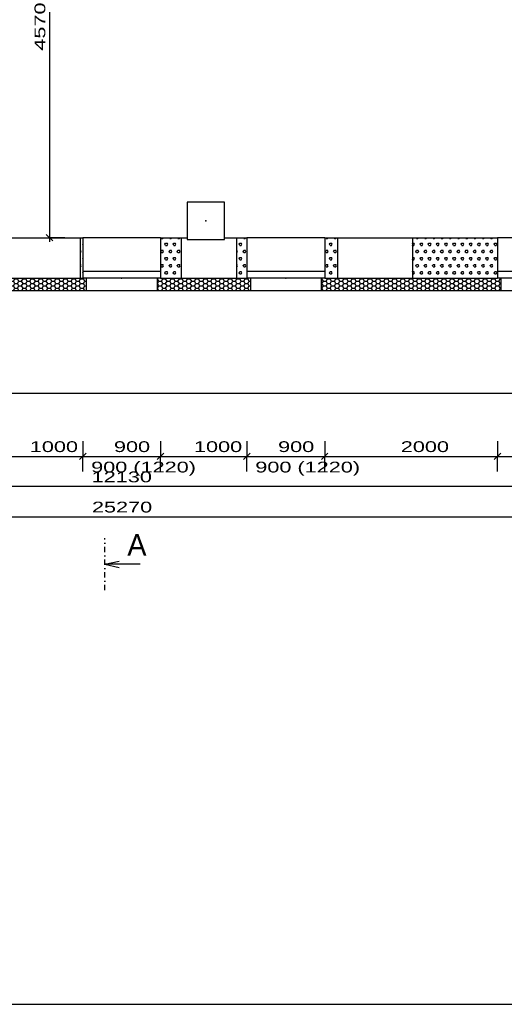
# Model space of a CAD drawing. Extents: x -196363 to 398972, y -489949 to -260582.
# Tile 176 of 256: x 214635 to 220244, y -395532 to -384128. Entities that reach past the tile are written whole.
import ezdxf

# ---------------------------------------------------------------- set-up
doc = ezdxf.new("R2010")
doc.units = 0
doc.header["$MEASUREMENT"] = 0
doc.linetypes.add('DOTDASH', pattern=[1, 0.3, -0.2, 0, -0.2, 0.3])
for name, color, linetype in [('koty', 1, 'Continuous'), ('legenda', 1, 'Continuous'), ('navrh', 2, 'Continuous'), ('noszdiv', 1, 'Continuous'), ('srafy', 8, 'Continuous'), ('tepizol', 8, 'Continuous')]:
    doc.layers.add(name, color=color, linetype=linetype)
doc.styles.add('SPIRITTXTSTYLE1', font='ROMAN')
doc.linetypes.add('CERCH2', pattern='A,0,-1,[17,dur+dsp vaclavov.shx,S=0.003401,R=0,X=-1,Y=0],0', length=1)
doc.dimstyles.new('SPIRITSTYLE505', dxfattribs={"dimtxt": 125, "dimasz": 12.7, "dimexe": 175, "dimexo": 1967.80249, "dimgap": 50, "dimtad": 1, "dimdec": 3, "dimzin": 0, "dimdsep": 46, "dimlunit": 7, "dimtxsty": 'SPIRITTXTSTYLE1', "dimblk1": '_TICKMARKS505', "dimblk2": '_TICKMARKS505', "dimsah": 1, "dimcen": 0.09, "dimdle": 50, "dimclrd": 1, "dimclre": 1, "dimclrt": 1, "dimadec": 0, "dimazin": 0, "dimtfac": 1, "dimtdec": 4, "dimtofl": 0, "dimtmove": 1, "dimatfit": 0, "dimfxl": 0, "dimtolj": 1, "dimtzin": 0, "dimarcsym": 0})
doc.dimstyles.new('SPIRITSTYLE510', dxfattribs={"dimtxt": 125, "dimasz": 12.7, "dimexe": 175, "dimexo": 5197.794434, "dimgap": 50, "dimtad": 1, "dimdec": 3, "dimzin": 0, "dimdsep": 46, "dimlunit": 7, "dimtxsty": 'SPIRITTXTSTYLE1', "dimblk1": '_TICKMARKS510', "dimblk2": '_TICKMARKS510', "dimsah": 1, "dimcen": 0.09, "dimdle": 50, "dimclrd": 1, "dimclre": 1, "dimclrt": 1, "dimadec": 0, "dimazin": 0, "dimtfac": 1, "dimtdec": 4, "dimtofl": 0, "dimtmove": 1, "dimatfit": 0, "dimfxl": 0, "dimtolj": 1, "dimtzin": 0, "dimarcsym": 0})
doc.dimstyles.new('SPIRITSTYLE516', dxfattribs={"dimtxt": 125, "dimasz": 12.7, "dimexe": 175, "dimexo": 2587.795654, "dimgap": 50, "dimtad": 1, "dimdec": 3, "dimzin": 0, "dimdsep": 46, "dimlunit": 7, "dimtxsty": 'SPIRITTXTSTYLE1', "dimblk1": '_TICKMARKS516', "dimblk2": '_TICKMARKS516', "dimsah": 1, "dimcen": 0.09, "dimdle": 50, "dimclrd": 1, "dimclre": 1, "dimclrt": 1, "dimadec": 0, "dimazin": 0, "dimtfac": 1, "dimtdec": 4, "dimtofl": 0, "dimtmove": 1, "dimatfit": 0, "dimfxl": 0, "dimtolj": 1, "dimtzin": 0, "dimarcsym": 0})
doc.dimstyles.new('SPIRITSTYLE586', dxfattribs={"dimtxt": 125, "dimasz": 12.7, "dimexe": 175, "dimexo": 1408.853638, "dimgap": 50, "dimtad": 1, "dimdec": 3, "dimzin": 0, "dimdsep": 46, "dimlunit": 7, "dimtxsty": 'SPIRITTXTSTYLE1', "dimblk1": '_TICKMARKS586', "dimblk2": '_TICKMARKS586', "dimsah": 1, "dimcen": 0.09, "dimdle": 50, "dimclrd": 1, "dimclre": 1, "dimclrt": 1, "dimadec": 0, "dimazin": 0, "dimtfac": 1, "dimtdec": 4, "dimtofl": 0, "dimtmove": 1, "dimatfit": 0, "dimfxl": 0, "dimtolj": 1, "dimtzin": 0, "dimarcsym": 0})
pattern_1 = [(0, (582227.31, -258968), (47.625, 82.488914), [15.875, -79.375]), (0, (582227.31, -258940.5), (47.625, 82.488914), [15.875, -79.375]), (60.000002, (582243.19, -258968), (-47.625, 82.488914), [15.875, -79.375]), (120.000003, (582227.31, -258968), (-95.25, -3e-06), [15.875, -79.375]), (60.000002, (582219.375, -258954.25), (-47.625, 82.488914), [15.875, -79.375]), (120.000003, (582251.125, -258954.25), (-95.25, -3e-06), [15.875, -79.375])]
pattern_2 = [(0, (582227.312, -258968), (47.625, 27.4963055), [-63.5, 31.75]), (60.000002, (582227.312, -258968), (-1.7e-06, 54.9926147), [31.75, -63.5]), (120.000003, (582227.312, -258968), (-47.625, 27.4963055), [-63.5, 31.75])]

# ---------------------------------------------------------------- blocks, each defined once
blk = doc.blocks.new('_TICKMARKS505')
at = {"color": 1, "linetype": 'Continuous'}
blk.add_line((-3, -3), (3, 3), dxfattribs=at)
blk = doc.blocks.new('*D1292')
at = {"color": 1, "linetype": 'Continuous', "ltscale": 300}
for p, q in [((214365.359375, -389010.71875, 1723.800049), (214365.359375, -389185.71875, 1723.800049)), ((215365.328125, -389010.71875, 1723.800049), (215365.328125, -389185.71875, 1723.800049)), ((214315.359375, -389185.71875, 1723.800049), (215415.34375, -389185.71875, 1723.800049)), ((214365.359375, -389360.71875, 1723.800049), (214365.359375, -389185.71875, 1723.800049)), ((215365.328125, -389360.71875, 1723.800049), (215365.328125, -389185.71875, 1723.800049))]:
    blk.add_line(p, q, dxfattribs=at)
at = {"color": 1, "linetype": 'Continuous', "ltscale": 300, "xscale": 12.69999980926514, "yscale": 12.69999980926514, "zscale": 12.69999980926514, "rotation": 180.0000050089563}
blk.add_blockref('_TICKMARKS505', (214365.359375, -389185.71875, 1723.800049), dxfattribs=at)
at = {"color": 1, "linetype": 'Continuous', "ltscale": 300, "xscale": 12.69999980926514, "yscale": 12.69999980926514, "zscale": 12.69999980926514}
blk.add_blockref('_TICKMARKS505', (215365.328125, -389185.71875, 1723.800049), dxfattribs=at)
at = {"color": 1, "linetype": 'Continuous', "ltscale": 300, "style": 'SPIRITTXTSTYLE1', "width": 1.5}
blk.add_text('1000', height=125, dxfattribs=at).set_placement((214752.265625, -389135.75, 1723.800049))
blk = doc.blocks.new('*D1293')
at = {"color": 1, "linetype": 'Continuous', "ltscale": 300}
for p, q in [((215365.328125, -389010.71875, 1723.800049), (215365.328125, -389185.71875, 1723.800049)), ((216265.328125, -389010.71875, 1723.800049), (216265.328125, -389185.71875, 1723.800049)), ((215315.328125, -389185.71875, 1723.800049), (216315.328125, -389185.71875, 1723.800049)), ((215365.328125, -389360.71875, 1723.800049), (215365.328125, -389185.71875, 1723.800049)), ((216265.328125, -389360.71875, 1723.800049), (216265.328125, -389185.71875, 1723.800049))]:
    blk.add_line(p, q, dxfattribs=at)
at = {"color": 1, "linetype": 'Continuous', "ltscale": 300, "xscale": 12.69999980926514, "yscale": 12.69999980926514, "zscale": 12.69999980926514, "rotation": 180.0000050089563}
blk.add_blockref('_TICKMARKS505', (215365.328125, -389185.71875, 1723.800049), dxfattribs=at)
at = {"color": 1, "linetype": 'Continuous', "ltscale": 300, "xscale": 12.69999980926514, "yscale": 12.69999980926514, "zscale": 12.69999980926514}
blk.add_blockref('_TICKMARKS505', (216265.328125, -389185.71875, 1723.800049), dxfattribs=at)
at = {"color": 1, "linetype": 'Continuous', "ltscale": 300, "style": 'SPIRITTXTSTYLE1', "width": 1.5}
blk.add_text('900', height=125, dxfattribs=at).set_placement((215726.015625, -389135.75, 1723.800049))
blk = doc.blocks.new('*D1294')
at = {"color": 1, "linetype": 'Continuous', "ltscale": 300}
for p, q in [((216265.328125, -389010.71875, 1723.800049), (216265.328125, -389185.71875, 1723.800049)), ((217265.328125, -389010.71875, 1723.800049), (217265.328125, -389185.71875, 1723.800049)), ((216215.3125, -389185.71875, 1723.800049), (217315.328125, -389185.71875, 1723.800049)), ((216265.328125, -389360.71875, 1723.800049), (216265.328125, -389185.71875, 1723.800049)), ((217265.328125, -389360.71875, 1723.800049), (217265.328125, -389185.71875, 1723.800049))]:
    blk.add_line(p, q, dxfattribs=at)
at = {"color": 1, "linetype": 'Continuous', "ltscale": 300, "xscale": 12.69999980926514, "yscale": 12.69999980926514, "zscale": 12.69999980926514, "rotation": 180.0000050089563}
blk.add_blockref('_TICKMARKS505', (216265.328125, -389185.71875, 1723.800049), dxfattribs=at)
at = {"color": 1, "linetype": 'Continuous', "ltscale": 300, "xscale": 12.69999980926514, "yscale": 12.69999980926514, "zscale": 12.69999980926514}
blk.add_blockref('_TICKMARKS505', (217265.328125, -389185.71875, 1723.800049), dxfattribs=at)
at = {"color": 1, "linetype": 'Continuous', "ltscale": 300, "style": 'SPIRITTXTSTYLE1', "width": 1.5}
blk.add_text('1000', height=125, dxfattribs=at).set_placement((216652.25, -389135.75, 1723.800049))
blk = doc.blocks.new('*D1295')
at = {"color": 1, "linetype": 'Continuous', "ltscale": 300}
for p, q in [((217265.328125, -389010.71875, 1723.800049), (217265.328125, -389185.71875, 1723.800049)), ((218165.34375, -389010.71875, 1723.800049), (218165.34375, -389185.71875, 1723.800049)), ((217215.3125, -389185.71875, 1723.800049), (218215.34375, -389185.71875, 1723.800049)), ((217265.328125, -389360.71875, 1723.800049), (217265.328125, -389185.71875, 1723.800049)), ((218165.34375, -389360.71875, 1723.800049), (218165.34375, -389185.71875, 1723.800049))]:
    blk.add_line(p, q, dxfattribs=at)
at = {"color": 1, "linetype": 'Continuous', "ltscale": 300, "xscale": 12.69999980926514, "yscale": 12.69999980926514, "zscale": 12.69999980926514, "rotation": 180.0000050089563}
blk.add_blockref('_TICKMARKS505', (217265.328125, -389185.71875, 1723.800049), dxfattribs=at)
at = {"color": 1, "linetype": 'Continuous', "ltscale": 300, "xscale": 12.69999980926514, "yscale": 12.69999980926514, "zscale": 12.69999980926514}
blk.add_blockref('_TICKMARKS505', (218165.34375, -389185.71875, 1723.800049), dxfattribs=at)
at = {"color": 1, "linetype": 'Continuous', "ltscale": 300, "style": 'SPIRITTXTSTYLE1', "width": 1.5}
blk.add_text('900', height=125, dxfattribs=at).set_placement((217626.03125, -389135.75, 1723.800049))
blk = doc.blocks.new('*D1296')
at = {"color": 1, "linetype": 'Continuous', "ltscale": 300}
for p, q in [((218165.34375, -389010.71875, 1723.800049), (218165.34375, -389185.71875, 1723.800049)), ((220165.34375, -389010.71875, 1723.800049), (220165.34375, -389185.71875, 1723.800049)), ((218115.328125, -389185.71875, 1723.800049), (220215.34375, -389185.71875, 1723.800049)), ((218165.34375, -389360.71875, 1723.800049), (218165.34375, -389185.71875, 1723.800049)), ((220165.34375, -389360.71875, 1723.800049), (220165.34375, -389185.71875, 1723.800049))]:
    blk.add_line(p, q, dxfattribs=at)
at = {"color": 1, "linetype": 'Continuous', "ltscale": 300, "xscale": 12.69999980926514, "yscale": 12.69999980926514, "zscale": 12.69999980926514, "rotation": 180.0000050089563}
blk.add_blockref('_TICKMARKS505', (218165.34375, -389185.71875, 1723.800049), dxfattribs=at)
at = {"color": 1, "linetype": 'Continuous', "ltscale": 300, "xscale": 12.69999980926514, "yscale": 12.69999980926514, "zscale": 12.69999980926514}
blk.add_blockref('_TICKMARKS505', (220165.34375, -389185.71875, 1723.800049), dxfattribs=at)
at = {"color": 1, "linetype": 'Continuous', "ltscale": 300, "style": 'SPIRITTXTSTYLE1', "width": 1.5}
blk.add_text('2000', height=125, dxfattribs=at).set_placement((219046.296875, -389135.75, 1723.800049))
blk = doc.blocks.new('*D1297')
at = {"color": 1, "linetype": 'Continuous', "ltscale": 300}
for p, q in [((220165.34375, -389010.71875, 1723.800049), (220165.34375, -389185.71875, 1723.800049)), ((221065.359375, -389010.71875, 1723.800049), (221065.359375, -389185.71875, 1723.800049)), ((220115.328125, -389185.71875, 1723.800049), (221115.359375, -389185.71875, 1723.800049)), ((220165.34375, -389360.71875, 1723.800049), (220165.34375, -389185.71875, 1723.800049)), ((221065.359375, -389360.71875, 1723.800049), (221065.359375, -389185.71875, 1723.800049))]:
    blk.add_line(p, q, dxfattribs=at)
at = {"color": 1, "linetype": 'Continuous', "ltscale": 300, "xscale": 12.69999980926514, "yscale": 12.69999980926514, "zscale": 12.69999980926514, "rotation": 180.0000050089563}
blk.add_blockref('_TICKMARKS505', (220165.34375, -389185.71875, 1723.800049), dxfattribs=at)
at = {"color": 1, "linetype": 'Continuous', "ltscale": 300, "xscale": 12.69999980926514, "yscale": 12.69999980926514, "zscale": 12.69999980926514}
blk.add_blockref('_TICKMARKS505', (221065.359375, -389185.71875, 1723.800049), dxfattribs=at)
at = {"color": 1, "linetype": 'Continuous', "ltscale": 300, "style": 'SPIRITTXTSTYLE1', "width": 1.5}
blk.add_text('900', height=125, dxfattribs=at).set_placement((220526.046875, -389135.75, 1723.800049))
blk = doc.blocks.new('_TICKMARKS510')
at = {"color": 1, "linetype": 'Continuous'}
blk.add_line((-3, -3), (3, 3), dxfattribs=at)
blk = doc.blocks.new('*D1308')
at = {"color": 1, "linetype": 'Continuous', "ltscale": 300}
for p, q in [((209540.359375, -389360.71875, 1723.800049), (209540.359375, -389535.71875, 1723.800049)), ((221670.34375, -389360.71875, 1723.800049), (221670.34375, -389535.71875, 1723.800049)), ((221720.34375, -389535.71875, 1723.800049), (209490.34375, -389535.71875, 1723.800049)), ((209540.359375, -389710.71875, 1723.800049), (209540.359375, -389535.71875, 1723.800049)), ((221670.34375, -389710.71875, 1723.800049), (221670.34375, -389535.71875, 1723.800049))]:
    blk.add_line(p, q, dxfattribs=at)
at = {"color": 1, "linetype": 'Continuous', "ltscale": 300, "xscale": 12.69999980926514, "yscale": 12.69999980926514, "zscale": 12.69999980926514}
for p, rotation in [((209540.359375, -389535.71875, 1723.800049), 180.0000050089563), ((221670.34375, -389535.71875, 1723.800049), 360.0000100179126)]:
    blk.add_blockref('_TICKMARKS510', p, dxfattribs=dict(at, rotation=rotation))
at = {"color": 1, "linetype": 'Continuous', "ltscale": 300, "style": 'SPIRITTXTSTYLE1', "width": 1.5}
blk.add_text('12130', height=125, rotation=360.0000100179, dxfattribs=at).set_placement((215468.453125, -389485.75, 1723.800049))
blk = doc.blocks.new('_TICKMARKS516')
at = {"color": 1, "linetype": 'Continuous'}
blk.add_line((-3, -3), (3, 3), dxfattribs=at)
blk = doc.blocks.new('*D1314')
at = {"color": 1, "linetype": 'Continuous', "ltscale": 300}
for p, q in [((202985.34375, -389710.71875, 1723.800049), (202985.34375, -389885.71875, 1723.800049)), ((228255.34375, -389710.71875, 1723.800049), (228255.34375, -389885.71875, 1723.800049)), ((202935.34375, -389885.71875, 1723.800049), (228305.34375, -389885.71875, 1723.800049)), ((202985.34375, -390060.71875, 1723.800049), (202985.34375, -389885.71875, 1723.800049)), ((228255.34375, -390060.71875, 1723.800049), (228255.34375, -389885.71875, 1723.800049))]:
    blk.add_line(p, q, dxfattribs=at)
at = {"color": 1, "linetype": 'Continuous', "ltscale": 300, "xscale": 12.69999980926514, "yscale": 12.69999980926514, "zscale": 12.69999980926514, "rotation": 180.0000050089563}
blk.add_blockref('_TICKMARKS516', (202985.34375, -389885.71875, 1723.800049), dxfattribs=at)
at = {"color": 1, "linetype": 'Continuous', "ltscale": 300, "xscale": 12.69999980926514, "yscale": 12.69999980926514, "zscale": 12.69999980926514}
blk.add_blockref('_TICKMARKS516', (228255.34375, -389885.71875, 1723.800049), dxfattribs=at)
at = {"color": 1, "linetype": 'Continuous', "ltscale": 300, "style": 'SPIRITTXTSTYLE1', "width": 1.5}
blk.add_text('25270', height=125, dxfattribs=at).set_placement((215471.546875, -389835.71875, 1723.800049))
blk = doc.blocks.new('_TICKMARKS586')
at = {"color": 1, "linetype": 'Continuous'}
blk.add_line((-3, -3), (3, 3), dxfattribs=at)
blk = doc.blocks.new('*D1459')
at = {"color": 1, "linetype": 'Continuous', "ltscale": 300}
for p, q in [((214806.484375, -382082.9375, 1723.800049), (214981.484375, -382082.9375, 1723.800049)), ((214981.484375, -382032.90625, 1723.800049), (214981.484375, -386702.90625, 1723.800049)), ((215156.484375, -382082.9375, 1723.800049), (214981.484375, -382082.9375, 1723.800049)), ((214806.484375, -386652.90625, 1723.800049), (214981.484375, -386652.90625, 1723.800049)), ((215156.484375, -386652.90625, 1723.800049), (214981.484375, -386652.90625, 1723.800049))]:
    blk.add_line(p, q, dxfattribs=at)
at = {"color": 1, "linetype": 'Continuous', "ltscale": 300, "xscale": 12.69999980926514, "yscale": 12.69999980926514, "zscale": 12.69999980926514}
for p, rotation in [((214981.484375, -382082.9375, 1723.800049), 90.00000250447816), ((214981.484375, -386652.90625, 1723.800049), -90.00000250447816)]:
    blk.add_blockref('_TICKMARKS586', p, dxfattribs=dict(at, rotation=rotation))
at = {"color": 1, "linetype": 'Continuous', "ltscale": 300, "style": 'SPIRITTXTSTYLE1', "width": 1.5}
blk.add_text('4570', height=125, rotation=450.0000193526, dxfattribs=at).set_placement((214931.5, -384486.96875, 1723.800049))

msp = doc.modelspace()

# ---------------------------------------------------------------- hatches: boundary and pattern name
at = {"layer": 'srafy', "linetype": 'Continuous', "ltscale": 300}
h = msp.add_hatch(dxfattribs=at)
h.set_pattern_fill('PorBet', color=8, scale=15.875, style=0, pattern_type=2)
h.set_pattern_definition(pattern_1)
h.paths.add_polyline_path([(215335.34375, -387122.90625), (215365.32812, -387122.90625), (215365.32812, -386652.90625), (215335.34375, -386652.90625)], flags=0)
h = msp.add_hatch(dxfattribs=at)
h.set_pattern_fill('PorBet', color=8, scale=15.875, style=0, pattern_type=2)
h.set_pattern_definition(pattern_1)
h.paths.add_polyline_path([(216505.32812, -386652.90625), (216265.32812, -386652.90625), (216265.32812, -387122.90625), (216505.32812, -387122.90625)], flags=0)
h = msp.add_hatch(dxfattribs=at)
h.set_pattern_fill('PorBet', color=8, scale=15.875, style=0, pattern_type=2)
h.set_pattern_definition(pattern_1)
h.paths.add_polyline_path([(217265.32812, -386652.90625), (217145.34375, -386652.90625), (217145.34375, -387122.90625), (217265.32812, -387122.90625)], flags=0)
h = msp.add_hatch(dxfattribs=at)
h.set_pattern_fill('PorBet', color=8, scale=15.875, style=0, pattern_type=2)
h.set_pattern_definition(pattern_1)
h.paths.add_polyline_path([(218315.32812, -386652.90625), (218165.34375, -386652.90625), (218165.34375, -387122.90625), (218315.32812, -387122.90625)], flags=0)
h = msp.add_hatch(dxfattribs=at)
h.set_pattern_fill('PorBet', color=8, scale=15.875, style=0, pattern_type=2)
h.set_pattern_definition(pattern_1)
h.paths.add_polyline_path([(219180.34375, -386652.90625), (219180.34375, -387122.90625), (220165.34375, -387122.90625), (220165.34375, -386652.90625)], flags=0)
at = {"layer": 'tepizol', "linetype": 'Continuous', "ltscale": 300}
h = msp.add_hatch(dxfattribs=at)
h.set_pattern_fill('Plastev', scale=31.75, style=0, pattern_type=2)
h.set_pattern_definition(pattern_2)
h.paths.add_polyline_path([(215405.32812, -387262.90625), (215405.32812, -387122.90625), (215365.32812, -387122.90625), (215335.34375, -387122.90625), (214395.34375, -387122.90625), (214365.35938, -387122.90625), (214325.34375, -387122.90625), (214325.34375, -387262.90625)], flags=0)
h = msp.add_hatch(dxfattribs=at)
h.set_pattern_fill('Plastev', scale=31.75, style=0, pattern_type=2)
h.set_pattern_definition(pattern_2)
h.paths.add_polyline_path([(217305.3125, -387262.90625), (217305.3125, -387122.90625), (217265.32812, -387122.90625), (217145.34375, -387122.90625), (216505.32812, -387122.90625), (216265.32812, -387122.90625), (216225.3125, -387122.90625), (216225.3125, -387262.90625)], flags=0)
h = msp.add_hatch(dxfattribs=at)
h.set_pattern_fill('Plastev', scale=31.75, style=0, pattern_type=2)
h.set_pattern_definition(pattern_2)
h.paths.add_polyline_path([(218315.32812, -387122.90625), (218165.34375, -387122.90625), (218125.32812, -387122.90625), (218125.32812, -387262.90625), (220205.34375, -387262.90625), (220205.34375, -387122.90625), (220165.34375, -387122.90625), (219180.34375, -387122.90625)], flags=0)

# ---------------------------------------------------------------- linework, layer by layer
at = {"layer": 'legenda', "color": 1, "linetype": 'Continuous', "ltscale": 300}
msp.add_line((199760.23438, -395531.71875, 4347.59961), (246800.8125, -395531.71875, 4347.59961), dxfattribs=at)
at = {"layer": 'navrh', "color": 2, "linetype": 'Continuous', "ltscale": 300}
for p, q in [((215335.34375, -386652.90625, 900), (215365.32812, -386652.90625, 900)), ((215365.32812, -386652.90625, 900), (215365.32812, -387122.90625, 900)), ((216265.32812, -386652.90625, 900), (216265.32812, -387122.90625, 900)), ((216265.32812, -386652.90625, 900), (216505.32812, -386652.90625, 900)), ((217145.34375, -386652.90625, 900), (217265.32812, -386652.90625, 900)), ((217265.32812, -386652.90625, 900), (217265.32812, -387122.90625, 900)), ((218165.34375, -386652.90625, 900), (218165.34375, -387122.90625, 900)), ((218165.34375, -386652.90625, 900), (218315.32812, -386652.90625, 900)), ((219180.34375, -386652.90625, 900), (220165.34375, -386652.90625, 900)), ((220165.34375, -386652.90625, 900), (220165.34375, -387122.90625, 900)), ((215335.34375, -387122.90625, 900), (215365.32812, -387122.90625, 900)), ((215405.32812, -387122.90625, 900), (215405.32812, -387262.90625, 900)), ((216225.3125, -387122.90625, 900), (216225.3125, -387262.90625, 900)), ((216265.32812, -387122.90625, 900), (216505.32812, -387122.90625, 900)), ((217145.34375, -387122.90625, 900), (217265.32812, -387122.90625, 900)), ((217305.3125, -387122.90625, 900), (217305.3125, -387262.90625, 900)), ((218125.32812, -387122.90625, 900), (218125.32812, -387262.90625, 900)), ((218165.34375, -387122.90625, 900), (218315.32812, -387122.90625, 900)), ((219180.34375, -387122.90625, 900), (220165.34375, -387122.90625, 900)), ((220205.34375, -387122.90625, 900), (220205.34375, -387262.90625, 900)), ((214325.34375, -387262.90625, 900), (215405.32812, -387262.90625, 900)), ((216225.3125, -387262.90625, 900), (217305.3125, -387262.90625, 900)), ((218125.32812, -387262.90625, 900), (220205.34375, -387262.90625, 900))]:
    msp.add_line(p, q, dxfattribs=at)
at = {"layer": 'navrh', "color": 7, "linetype": 'Continuous', "ltscale": 300}
for p, q in [((216265.32812, -386652.90625, 2547.59985), (215365.32812, -386652.90625, 2547.59985)), ((218165.34375, -386652.90625, 2547.59985), (217265.32812, -386652.90625, 2547.59985)), ((221065.35938, -386652.90625, 2547.59985), (220165.34375, -386652.90625, 2547.59985)), ((216265.32812, -387042.90625, 2547.59985), (215365.32812, -387042.90625, 2547.59985)), ((216265.32812, -387122.90625, 2547.59985), (215365.32812, -387122.90625, 2547.59985)), ((218165.34375, -387042.90625, 2547.59985), (217265.32812, -387042.90625, 2547.59985)), ((218165.34375, -387122.90625, 2547.59985), (217265.32812, -387122.90625, 2547.59985)), ((221065.35938, -387042.90625, 2547.59985), (220165.34375, -387042.90625, 2547.59985)), ((221065.35938, -387122.90625, 2547.59985), (220165.34375, -387122.90625, 2547.59985)), ((215405.32812, -387262.90625, 2547.59985), (216225.3125, -387262.90625, 2547.59985)), ((217305.3125, -387262.90625, 2547.59985), (218125.32812, -387262.90625, 2547.59985)), ((220205.34375, -387262.90625, 2547.59985), (221025.375, -387262.90625, 2547.59985))]:
    msp.add_line(p, q, dxfattribs=at)
at = {"layer": 'navrh', "color": 1, "linetype": 'DOTDASH', "ltscale": 210}
msp.add_line((215618.84375, -390737.09375), (215618.84375, -390134.5), dxfattribs=at)
at = {"layer": 'navrh', "color": 1, "linetype": 'Continuous', "ltscale": 304.799988}
for p, q in [((215618.84375, -390435.8125), (215786.85938, -390398.09375)), ((216029.95312, -390435.8125), (215618.84375, -390435.8125)), ((215618.84375, -390435.8125), (215786.85938, -390473.5))]:
    msp.add_line(p, q, dxfattribs=at)
at = {"layer": 'navrh', "color": 7, "linetype": 'Continuous', "ltscale": 300}
for p in [(215815.34375, -387122.90625, 1723.80005), (217715.32812, -387122.90625, 1723.80005)]:
    msp.add_point(p, dxfattribs=at)
at = {"layer": 'noszdiv', "color": 1, "linetype": 'Continuous', "ltscale": 300}
for p, q in [((217005.34375, -386242.90625, 900), (216575.32812, -386242.90625, 900)), ((216575.32812, -386242.90625, 900), (216575.32812, -386652.90625, 900)), ((217005.34375, -386652.90625, 900), (217005.34375, -386242.90625, 900)), ((214395.34375, -386652.90625, 900), (215335.34375, -386652.90625, 900)), ((215335.34375, -386652.90625, 900), (215335.34375, -387122.90625, 900)), ((216505.32812, -386652.90625, 900), (216575.32812, -386652.90625, 900)), ((216505.32812, -386652.90625, 900), (216505.32812, -387122.90625, 900)), ((216575.32812, -386652.90625, 900), (216575.32812, -386672.90625, 900)), ((216575.32812, -386672.90625, 900), (217005.34375, -386672.90625, 900)), ((217005.34375, -386672.90625, 900), (217005.34375, -386652.90625, 900)), ((217005.34375, -386652.90625, 900), (217145.34375, -386652.90625, 900)), ((217145.34375, -386652.90625, 900), (217145.34375, -387122.90625, 900)), ((218315.32812, -386652.90625, 900), (219180.34375, -386652.90625, 900)), ((218315.32812, -386652.90625, 900), (218315.32812, -387122.90625, 900)), ((219180.34375, -386652.90625, 900), (219180.34375, -387122.90625, 900)), ((214395.34375, -387122.90625, 900), (215335.34375, -387122.90625, 900)), ((216505.32812, -387122.90625, 900), (217145.34375, -387122.90625, 900)), ((218315.32812, -387122.90625, 900), (219180.34375, -387122.90625, 900))]:
    msp.add_line(p, q, dxfattribs=at)
at = {"layer": 'noszdiv', "color": 1, "linetype": 'CERCH2', "ltscale": 300}
msp.add_line((202985.34375, -388452.90625, 900), (228255.34375, -388452.90625, 900), dxfattribs=at)
at = {"layer": 'noszdiv', "color": 1, "linetype": 'Continuous', "ltscale": 300}
msp.add_point((216790.34375, -386457.90625, 900), dxfattribs=at)

# ---------------------------------------------------------------- texts
at = {"layer": 'koty', "color": 1, "linetype": 'Continuous', "ltscale": 300, "style": 'SPIRITTXTSTYLE1', "width": 1.5}
for p in [(215462.21875, -389372.28125, 1723.80005), (217362.21875, -389372.28125, 1723.80005)]:
    msp.add_text('900 (1220)', height=125, dxfattribs=at).set_placement(p)
at = {"layer": 'navrh', "color": 1, "linetype": 'Continuous', "ltscale": 304.799988, "style": 'SPIRITTXTSTYLE1'}
msp.add_text('A', height=250, dxfattribs=at).set_placement((215880.57812, -390336.6875))

# ---------------------------------------------------------------- dimensions: what is measured, and where the dimension line sits
at = {"layer": 'koty', "color": 1, "linetype": 'Continuous', "ltscale": 300}
dim = msp.add_linear_dim(base=(214981.48438, -382082.9375, 1723.80005), p1=(216565.34375, -382082.9375, 1723.80005), p2=(216265.32812, -386652.90625, 1723.80005), angle=90.000002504, dimstyle='SPIRITSTYLE586', dxfattribs=at)
dim.commit()
dim.dimension.update_dxf_attribs({"geometry": '*D1459', "text_midpoint": (214981.48438, -384367.9375, 1723.80005)})
for base, p1, p2, dimstyle, picture, middle in [((221670.34375, -389535.71875, 1723.80005), (221670.34375, -384162.90625, 1723.80005), (209540.35938, -384162.90625, 1723.80005), 'SPIRITSTYLE510', '*D1308', (215605.34375, -389535.71875, 1723.80005)), ((202985.34375, -389885.71875, 1723.80005), (202985.34375, -387122.90625, 1723.80005), (228255.34375, -387122.90625, 1723.80005), 'SPIRITSTYLE516', '*D1314', (215620.35938, -389885.71875, 1723.80005)), ((214365.35938, -389185.71875, 1723.80005), (214365.35938, -387042.90625, 1723.80005), (215365.32812, -387042.90625, 1723.80005), 'SPIRITSTYLE505', '*D1292', (214865.34375, -389185.71875, 1723.80005)), ((215365.32812, -389185.71875, 1723.80005), (215365.32812, -387042.90625, 1723.80005), (216265.32812, -387042.90625, 1723.80005), 'SPIRITSTYLE505', '*D1293', (215815.3125, -389185.71875, 1723.80005)), ((216265.32812, -389185.71875, 1723.80005), (216265.32812, -387042.90625, 1723.80005), (217265.32812, -387042.90625, 1723.80005), 'SPIRITSTYLE505', '*D1294', (216765.34375, -389185.71875, 1723.80005)), ((217265.32812, -389185.71875, 1723.80005), (217265.32812, -387042.90625, 1723.80005), (218165.34375, -387042.90625, 1723.80005), 'SPIRITSTYLE505', '*D1295', (217715.32812, -389185.71875, 1723.80005)), ((218165.34375, -389185.71875, 1723.80005), (218165.34375, -387042.90625, 1723.80005), (220165.34375, -387042.90625, 1723.80005), 'SPIRITSTYLE505', '*D1296', (219165.34375, -389185.71875, 1723.80005)), ((220165.34375, -389185.71875, 1723.80005), (220165.34375, -387042.90625, 1723.80005), (221065.35938, -387042.90625, 1723.80005), 'SPIRITSTYLE505', '*D1297', (220615.34375, -389185.71875, 1723.80005))]:
    dim = msp.add_linear_dim(base=base, p1=p1, p2=p2, dimstyle=dimstyle, dxfattribs=at)
    dim.commit()
    dim.dimension.update_dxf_attribs({"geometry": picture, "text_midpoint": middle})

doc.saveas('drawing.dxf')
